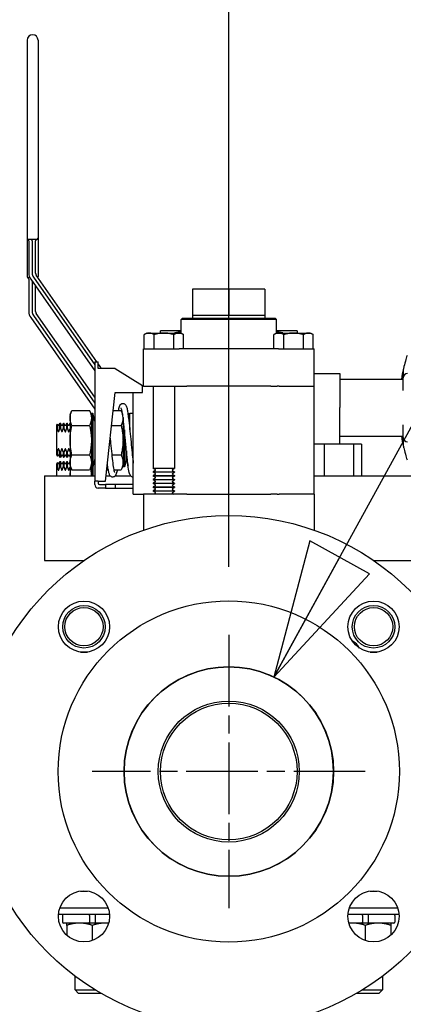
# Paper-space layout 'SHEET_1' of a CAD drawing. Header units: inches. Extents: x 4 to 540, y 12 to 340.
# Tile 109 of 116: x 459.99 to 465.61, y 148.48 to 162.9. Entities that reach past the tile are written whole.
import ezdxf

# ---------------------------------------------------------------- set-up
doc = ezdxf.new("R2010")
doc.units = ezdxf.units.IN
doc.header["$LTSCALE"] = 16
doc.header["$MEASUREMENT"] = 0
doc.linetypes.add('CHAIN', pattern=[0.7087, 0.4724, -0.0591, 0.1181, -0.0591])
doc.layers.get('0').update_dxf_attribs({"lineweight": 25})
doc.layers.get('DEFPOINTS').update_dxf_attribs({"lineweight": 25})
doc.layers.add('Center Mark(ANSI)', color=7, linetype='Continuous', lineweight=25)
doc.layers.add('DIMEN', color=7, linetype='Continuous', lineweight=25)
doc.styles.get("Standard").update_dxf_attribs({"font": 'arial.ttf'})
doc.dimstyles.new('DEFAULT-ANSI', dxfattribs={"dimscale": 16, "dimtxt": 0.125, "dimasz": 0.1875, "dimexe": 0.125, "dimexo": 0.0625, "dimgap": 0.031496, "dimtad": 0, "dimtih": 1, "dimtoh": 1, "dimrnd": 1e-08, "dimzin": 4, "dimdsep": 46, "dimtxsty": 'Standard', "dimblk": 'Filled-1', "dimcen": 0.09, "dimdle": 0.393701, "dimclrd": 256, "dimclre": 256, "dimclrt": 256, "dimadec": 0, "dimazin": 1, "dimtfac": 1.504, "dimtofl": 0, "dimtmove": 0, "dimatfit": 3, "dimldrblk": 'Filled-1', "dimfxl": 1, "dimtolj": 1, "dimtzin": 4, "dimlwd": 25, "dimlwe": 25, "dimarcsym": 0})
doc.dimstyles.new('DEFAULT-ANSI$7', dxfattribs={"dimscale": 16, "dimtxt": 0.125, "dimasz": 0.125, "dimexe": 0.125, "dimexo": 0.0625, "dimgap": 0.031496, "dimtad": 0, "dimtih": 1, "dimtoh": 1, "dimrnd": 1e-08, "dimzin": 4, "dimdsep": 46, "dimtxsty": 'Standard', "dimblk": 'Filled-1', "dimcen": 0.09, "dimdle": 0.393701, "dimclrd": 256, "dimclre": 256, "dimclrt": 256, "dimadec": 0, "dimazin": 1, "dimtfac": 1.504, "dimtofl": 0, "dimtmove": 0, "dimatfit": 3, "dimldrblk": 'Filled-1', "dimfxl": 1, "dimtolj": 1, "dimtzin": 4, "dimlwd": 25, "dimlwe": 25, "dimarcsym": 0})

# ---------------------------------------------------------------- blocks, each defined once
blk = doc.blocks.new('Filled-1')
at = {"color": 0}
for p, q in [((0, 0), (-1, 0.25)), ((-1, 0.25), (-1, -0.25)), ((-1, 0), (0, 0)), ((-1, -0.25), (0, 0))]:
    blk.add_line(p, q, dxfattribs=at)
at = {"color": 0, "flags": 128}
blk.add_lwpolyline([(-1, -0.25), (0, 0), (-1, 0.25), (-1, -0.25)], dxfattribs=at)
at = {"color": 0}
blk.add_solid([(-1, -0.25), (0, 0), (-1, 0.25), (-1, -0.25)], dxfattribs=at)
blk = doc.blocks.new('*D42')
at = {"layer": 'DEFPOINTS', "color": 0, "linetype": 'Continuous'}
for p in [(463.057, 166.399), (445.302, 154.894), (463.057, 153.891)]:
    blk.add_point(p, dxfattribs=at)
at = {"layer": 'DIMEN', "linetype": 'Continuous', "lineweight": 25}
for p, q in [((445.302, 155.894), (445.302, 168.399)), ((463.057, 154.891), (463.057, 168.399)), ((448.302, 166.399), (451.016, 166.399)), ((460.057, 166.399), (458.583, 166.399))]:
    blk.add_line(p, q, dxfattribs=at)
at = {"layer": 'DIMEN', "linetype": 'Continuous', "lineweight": 25, "xscale": 3, "yscale": 3, "zscale": 3, "rotation": 180}
blk.add_blockref('Filled-1', (445.302, 166.399), dxfattribs=at)
at = {"layer": 'DIMEN', "linetype": 'Continuous', "lineweight": 25, "xscale": 3, "yscale": 3, "zscale": 3}
blk.add_blockref('Filled-1', (463.057, 166.399), dxfattribs=at)
at = {"layer": 'DIMEN', "linetype": 'Continuous', "lineweight": 25, "insert": (451.519, 167.42), "char_height": 2, "attachment_point": 1}
blk.add_mtext('\\A1;17.76', dxfattribs=at)
blk = doc.blocks.new('*D43')
at = {"layer": 'DEFPOINTS', "color": 0, "linetype": 'Continuous'}
for p in [(480.812, 174.221), (445.302, 154.894), (480.812, 154.894)]:
    blk.add_point(p, dxfattribs=at)
at = {"layer": 'DIMEN', "linetype": 'Continuous', "lineweight": 25}
for p, q in [((445.302, 155.894), (445.302, 176.221)), ((480.812, 155.894), (480.812, 176.221)), ((448.302, 174.221), (459.372, 174.221)), ((477.812, 174.221), (466.741, 174.221))]:
    blk.add_line(p, q, dxfattribs=at)
at = {"layer": 'DIMEN', "linetype": 'Continuous', "lineweight": 25, "xscale": 3, "yscale": 3, "zscale": 3, "rotation": 180}
blk.add_blockref('Filled-1', (445.302, 174.221), dxfattribs=at)
at = {"layer": 'DIMEN', "linetype": 'Continuous', "lineweight": 25, "xscale": 3, "yscale": 3, "zscale": 3}
blk.add_blockref('Filled-1', (480.812, 174.221), dxfattribs=at)
at = {"layer": 'DIMEN', "linetype": 'Continuous', "lineweight": 25, "insert": (459.876, 175.243), "char_height": 2, "attachment_point": 1}
blk.add_mtext('\\A1;35.51', dxfattribs=at)
blk = doc.blocks.new('*D46')
at = {"layer": 'DEFPOINTS', "color": 0, "linetype": 'Continuous'}
for p in [(396.84, 162.604), (460.102, 162.604), (416.557, 102.969)]:
    blk.add_point(p, dxfattribs=at)
at = {"layer": 'DIMEN', "linetype": 'Continuous', "lineweight": 25}
for p, q in [((459.102, 162.604), (394.84, 162.604)), ((396.84, 159.604), (396.84, 134.561)), ((396.84, 105.969), (396.84, 131.511)), ((415.557, 102.969), (394.84, 102.969))]:
    blk.add_line(p, q, dxfattribs=at)
at = {"layer": 'DIMEN', "linetype": 'Continuous', "lineweight": 25, "xscale": 3, "yscale": 3, "zscale": 3}
for p, rotation in [((396.84, 162.604), 90), ((396.84, 102.969), 270)]:
    blk.add_blockref('Filled-1', p, dxfattribs=dict(at, rotation=rotation))
at = {"layer": 'DIMEN', "linetype": 'Continuous', "lineweight": 25, "insert": (393.47, 134.057), "char_height": 2, "attachment_point": 1}
blk.add_mtext('\\A1;59.64', dxfattribs=at)

psp = doc.layouts.new('SHEET_1')

# ---------------------------------------------------------------- linework, layer by layer
for p, q in [((460.102, 162.604), (460.102, 159.704)), ((460.262, 162.604), (460.262, 159.704)), ((460.102, 159.701), (460.102, 159.141)), ((460.242, 159.684), (460.122, 159.684)), ((460.127, 159.664), (460.127, 159.19)), ((460.177, 159.664), (460.177, 159.19)), ((460.227, 159.19), (460.227, 159.664)), ((460.262, 159.703), (460.262, 159.141)), ((460.144, 159.121), (460.122, 159.121)), ((460.127, 159.101), (460.127, 158.628)), ((460.154, 159.104), (461.094, 157.762)), ((460.195, 159.133), (461.094, 157.849)), ((461.124, 157.894), (460.236, 159.162)), ((460.177, 159.072), (460.177, 158.628)), ((460.227, 158.628), (460.227, 159)), ((463.057, 158.957), (462.527, 158.957)), ((462.527, 158.957), (462.527, 158.577)), ((463.057, 158.957), (463.057, 158.577)), ((463.587, 158.957), (463.057, 158.957)), ((463.587, 158.957), (463.587, 158.577)), ((460.154, 158.542), (461.094, 157.2)), ((460.195, 158.57), (461.094, 157.287)), ((461.094, 157.374), (460.236, 158.599)), ((462.377, 158.534), (462.357, 158.514)), ((463.757, 158.514), (462.357, 158.514)), ((462.357, 158.314), (462.357, 158.514)), ((462.377, 158.534), (463.737, 158.534)), ((462.526, 158.577), (462.527, 158.577)), ((462.526, 158.577), (462.526, 158.534)), ((462.527, 158.577), (462.773, 158.577)), ((462.773, 158.577), (462.81, 158.577)), ((462.81, 158.577), (463.057, 158.577)), ((463.057, 158.577), (463.303, 158.577)), ((463.303, 158.577), (463.34, 158.577)), ((463.34, 158.577), (463.587, 158.577)), ((463.587, 158.577), (463.587, 158.577)), ((463.587, 158.577), (463.587, 158.534)), ((463.737, 158.534), (463.757, 158.514)), ((463.757, 158.314), (463.757, 158.514)), ((461.857, 158.314), (461.818, 158.291)), ((461.818, 158.084), (461.818, 158.291)), ((461.857, 158.314), (462.107, 158.314)), ((461.962, 158.084), (461.962, 158.291)), ((462.357, 158.346), (462.057, 158.346)), ((462.107, 158.314), (462.357, 158.314)), ((462.251, 158.084), (462.251, 158.291)), ((462.357, 158.314), (462.395, 158.291)), ((462.395, 158.084), (462.395, 158.291)), ((463.757, 158.314), (463.718, 158.291)), ((463.718, 158.084), (463.718, 158.291)), ((464.057, 158.346), (463.757, 158.346)), ((463.757, 158.314), (464.007, 158.314)), ((463.862, 158.084), (463.862, 158.291)), ((464.007, 158.314), (464.257, 158.314)), ((464.151, 158.084), (464.151, 158.291)), ((464.257, 158.314), (464.295, 158.291)), ((464.295, 158.084), (464.295, 158.291)), ((461.807, 158.084), (462.33, 158.084)), ((461.807, 157.534), (461.807, 158.084)), ((462.442, 158.084), (462.33, 158.084)), ((463.671, 158.084), (462.442, 158.084)), ((463.783, 158.084), (463.671, 158.084)), ((463.783, 158.084), (464.307, 158.084)), ((464.307, 157.534), (464.307, 158.084)), ((461.094, 157.894), (461.094, 156.144)), ((461.094, 157.894), (461.144, 157.894)), ((461.144, 157.794), (461.144, 157.894)), ((461.176, 157.819), (461.144, 157.865)), ((461.394, 157.794), (461.144, 157.794)), ((461.394, 157.794), (461.794, 157.544)), ((465.614, 157.784), (465.614, 157.659)), ((464.307, 157.721), (464.682, 157.721)), ((464.682, 157.721), (464.682, 157.221)), ((464.682, 157.64), (465.614, 157.64)), ((465.614, 157.471), (465.614, 157.659)), ((461.794, 157.444), (461.794, 157.544)), ((461.807, 157.534), (461.794, 157.534)), ((461.807, 157.534), (462.33, 157.534)), ((461.95, 157.534), (461.95, 156.33)), ((462.263, 157.534), (462.263, 156.33)), ((462.33, 157.534), (462.442, 157.534)), ((463.671, 157.534), (462.442, 157.534)), ((463.671, 157.534), (463.767, 157.534)), ((463.794, 157.534), (463.767, 157.534)), ((463.794, 157.534), (464.307, 157.534)), ((463.794, 157.534), (464.307, 157.534)), ((464.307, 155.954), (464.307, 157.534)), ((461.249, 156.144), (461.394, 157.444)), ((461.394, 157.444), (461.794, 157.444)), ((461.657, 155.954), (461.657, 157.444)), ((464.682, 156.686), (464.682, 157.221)), ((460.731, 157.119), (460.758, 157.177)), ((460.731, 157.119), (460.731, 156.369)), ((460.758, 157.177), (461.017, 157.177)), ((461.044, 157.119), (461.017, 157.177)), ((461.044, 157.134), (461.044, 156.354)), ((461.064, 157.134), (461.044, 157.134)), ((461.064, 157.134), (461.064, 156.354)), ((461.094, 157.024), (461.064, 157.134)), ((461.364, 157.177), (461.48, 157.177)), ((461.498, 157.137), (461.48, 157.177)), ((461.507, 157.077), (461.507, 156.354)), ((461.582, 157.116), (461.587, 157.134)), ((461.587, 157.079), (461.587, 157.134)), ((461.587, 157.134), (461.607, 157.134)), ((461.607, 156.898), (461.607, 157.134)), ((461.607, 156.898), (461.607, 157.134)), ((461.657, 157.134), (461.607, 157.134)), ((460.537, 156.963), (460.548, 156.979)), ((460.537, 156.869), (460.537, 156.963)), ((460.548, 156.979), (460.548, 156.896)), ((460.555, 156.966), (460.548, 156.979)), ((460.568, 156.966), (460.583, 156.994)), ((460.583, 156.917), (460.583, 156.994)), ((460.583, 156.994), (460.59, 156.994)), ((460.583, 156.917), (460.59, 156.917)), ((460.59, 156.994), (460.59, 156.917)), ((460.605, 156.966), (460.59, 156.994)), ((460.618, 156.966), (460.633, 156.994)), ((460.633, 156.917), (460.633, 156.994)), ((460.633, 156.994), (460.64, 156.994)), ((460.633, 156.917), (460.64, 156.917)), ((460.64, 156.994), (460.64, 156.917)), ((460.655, 156.966), (460.64, 156.994)), ((460.668, 156.966), (460.683, 156.994)), ((460.683, 156.917), (460.683, 156.994)), ((460.683, 156.994), (460.69, 156.994)), ((460.683, 156.917), (460.69, 156.917)), ((460.69, 156.994), (460.69, 156.917)), ((460.705, 156.966), (460.69, 156.994)), ((460.718, 156.966), (460.731, 156.989)), ((460.758, 156.96), (461.017, 156.96)), ((461.34, 156.96), (461.48, 156.96)), ((465.614, 156.784), (465.614, 156.971)), ((460.537, 156.618), (460.537, 156.869)), ((461.527, 156.898), (461.527, 156.354)), ((464.682, 156.802), (465.614, 156.802)), ((465.614, 156.784), (465.614, 156.659)), ((464.452, 156.686), (464.307, 156.686)), ((464.452, 156.686), (464.452, 156.221)), ((464.886, 156.686), (464.452, 156.686)), ((464.886, 156.686), (464.886, 156.221)), ((465.003, 156.686), (464.886, 156.686)), ((465.003, 156.686), (465.003, 156.221)), ((460.537, 156.524), (460.537, 156.618)), ((460.537, 156.524), (460.548, 156.508)), ((460.548, 156.591), (460.548, 156.508)), ((460.555, 156.521), (460.548, 156.508)), ((460.568, 156.521), (460.583, 156.494)), ((460.59, 156.57), (460.583, 156.57)), ((460.583, 156.494), (460.583, 156.57)), ((460.583, 156.494), (460.59, 156.494)), ((460.59, 156.57), (460.59, 156.494)), ((460.605, 156.521), (460.59, 156.494)), ((460.618, 156.521), (460.633, 156.494)), ((460.64, 156.57), (460.633, 156.57)), ((460.633, 156.494), (460.633, 156.57)), ((460.633, 156.494), (460.64, 156.494)), ((460.64, 156.57), (460.64, 156.494)), ((460.655, 156.521), (460.64, 156.494)), ((460.668, 156.521), (460.683, 156.494)), ((460.69, 156.57), (460.683, 156.57)), ((460.683, 156.494), (460.683, 156.57)), ((460.683, 156.494), (460.69, 156.494)), ((460.69, 156.57), (460.69, 156.494)), ((460.705, 156.521), (460.69, 156.494)), ((460.718, 156.521), (460.731, 156.499)), ((461.017, 156.527), (460.758, 156.527)), ((461.48, 156.527), (461.343, 156.527)), ((461.557, 156.589), (461.557, 156.464)), ((461.557, 156.464), (461.557, 156.589)), ((460.537, 156.4), (460.548, 156.417)), ((460.537, 156.306), (460.537, 156.4)), ((460.548, 156.417), (460.548, 156.333)), ((460.555, 156.404), (460.548, 156.417)), ((460.568, 156.404), (460.583, 156.431)), ((460.583, 156.355), (460.583, 156.431)), ((460.583, 156.431), (460.59, 156.431)), ((460.583, 156.355), (460.59, 156.355)), ((460.59, 156.431), (460.59, 156.355)), ((460.605, 156.404), (460.59, 156.431)), ((460.618, 156.404), (460.633, 156.431)), ((460.633, 156.355), (460.633, 156.431)), ((460.633, 156.431), (460.64, 156.431)), ((460.633, 156.355), (460.64, 156.355)), ((460.64, 156.431), (460.64, 156.355)), ((460.655, 156.404), (460.64, 156.431)), ((460.668, 156.404), (460.683, 156.431)), ((460.683, 156.355), (460.683, 156.431)), ((460.683, 156.431), (460.69, 156.431)), ((460.683, 156.355), (460.69, 156.355)), ((460.69, 156.431), (460.69, 156.355)), ((460.705, 156.404), (460.69, 156.431)), ((460.718, 156.404), (460.731, 156.426)), ((460.731, 156.369), (460.758, 156.31)), ((460.731, 156.369), (460.731, 156.221)), ((461.044, 156.369), (461.017, 156.31)), ((461.064, 156.354), (461.044, 156.354)), ((461.044, 156.354), (461.044, 156.221)), ((461.094, 156.464), (461.064, 156.354)), ((461.064, 156.354), (461.064, 156.221)), ((461.094, 156.461), (461.093, 156.462)), ((461.507, 156.369), (461.48, 156.31)), ((461.527, 156.354), (461.507, 156.354)), ((461.557, 156.464), (461.527, 156.354)), ((461.557, 156.464), (461.581, 156.373)), ((460.357, 156.221), (461.094, 156.221)), ((460.357, 156.221), (460.357, 154.981)), ((460.537, 156.221), (460.537, 156.306)), ((460.758, 156.31), (461.017, 156.31)), ((461.258, 156.221), (461.321, 156.221)), ((461.268, 156.31), (461.291, 156.31)), ((461.372, 156.31), (461.48, 156.31)), ((461.393, 156.221), (461.621, 156.221)), ((462.263, 156.33), (461.95, 156.33)), ((461.98, 156.313), (461.95, 156.33)), ((461.98, 156.299), (461.95, 156.281)), ((461.95, 156.281), (462.263, 156.281)), ((461.95, 156.281), (461.95, 156.275)), ((462.263, 156.275), (461.95, 156.275)), ((461.98, 156.257), (461.95, 156.275)), ((461.98, 156.243), (461.95, 156.226)), ((461.95, 156.226), (462.263, 156.226)), ((461.95, 156.226), (461.95, 156.219)), ((462.263, 156.219), (461.95, 156.219)), ((461.98, 156.202), (461.95, 156.219)), ((462.233, 156.313), (462.263, 156.33)), ((462.233, 156.299), (462.263, 156.281)), ((462.233, 156.257), (462.263, 156.275)), ((462.233, 156.243), (462.263, 156.226)), ((462.233, 156.202), (462.263, 156.219)), ((462.263, 156.281), (462.263, 156.275)), ((462.263, 156.226), (462.263, 156.219)), ((464.307, 156.221), (465.757, 156.221)), ((461.094, 156.094), (461.094, 156.144)), ((461.144, 156.144), (461.094, 156.144)), ((461.144, 156.144), (461.249, 156.144)), ((461.144, 156.144), (461.144, 156.114)), ((461.164, 156.094), (461.249, 156.094)), ((461.249, 156.094), (461.249, 156.044)), ((461.394, 156.094), (461.249, 156.094)), ((461.394, 156.094), (461.394, 156.044)), ((461.657, 156.094), (461.394, 156.094)), ((461.98, 156.188), (461.95, 156.17)), ((461.95, 156.17), (462.263, 156.17)), ((461.95, 156.17), (461.95, 156.163)), ((462.263, 156.163), (461.95, 156.163)), ((461.98, 156.146), (461.95, 156.163)), ((461.98, 156.132), (461.95, 156.115)), ((461.95, 156.115), (462.263, 156.115)), ((461.95, 156.115), (461.95, 156.108)), ((462.263, 156.108), (461.95, 156.108)), ((461.98, 156.09), (461.95, 156.108)), ((461.98, 156.077), (461.95, 156.059)), ((461.95, 156.059), (462.263, 156.059)), ((461.95, 156.059), (461.95, 156.052)), ((462.263, 156.052), (461.95, 156.052)), ((461.98, 156.035), (461.95, 156.052)), ((462.233, 156.188), (462.263, 156.17)), ((462.233, 156.146), (462.263, 156.163)), ((462.233, 156.132), (462.263, 156.115)), ((462.233, 156.09), (462.263, 156.108)), ((462.233, 156.077), (462.263, 156.059)), ((462.233, 156.035), (462.263, 156.052)), ((462.263, 156.17), (462.263, 156.163)), ((462.263, 156.115), (462.263, 156.108)), ((462.263, 156.059), (462.263, 156.052)), ((461.249, 156.044), (461.144, 156.044)), ((461.249, 156.044), (461.394, 156.044)), ((461.394, 156.044), (461.657, 156.044)), ((461.657, 155.954), (461.807, 155.954)), ((462.33, 155.954), (461.807, 155.954)), ((461.807, 155.954), (461.807, 155.427)), ((461.98, 156.021), (461.95, 156.004)), ((461.95, 156.004), (462.263, 156.004)), ((461.95, 156.004), (461.95, 155.997)), ((462.263, 155.997), (461.95, 155.997)), ((461.98, 155.979), (461.95, 155.997)), ((461.98, 155.965), (461.96, 155.954)), ((462.233, 156.021), (462.263, 156.004)), ((462.233, 155.979), (462.263, 155.997)), ((462.233, 155.965), (462.253, 155.954)), ((462.263, 156.004), (462.263, 155.997)), ((462.442, 155.954), (462.33, 155.954)), ((462.442, 155.954), (463.671, 155.954)), ((463.767, 155.954), (463.671, 155.954)), ((463.767, 155.954), (463.794, 155.954)), ((464.307, 155.954), (463.794, 155.954)), ((464.307, 155.954), (463.794, 155.954)), ((464.307, 155.954), (464.307, 155.427)), ((460.357, 154.981), (460.932, 154.981)), ((465.181, 154.981), (465.757, 154.981)), ((460.883, 153.641), (460.988, 153.641)), ((465.126, 153.641), (465.23, 153.641)), ((460.883, 150.141), (460.988, 150.141)), ((465.126, 150.141), (465.23, 150.141)), ((461.29, 149.891), (460.58, 149.891)), ((465.533, 149.891), (464.823, 149.891)), ((461.309, 149.796), (460.561, 149.796)), ((460.622, 149.782), (460.622, 149.685)), ((461.014, 149.782), (461.014, 149.685)), ((461.099, 149.782), (461.099, 149.685)), ((465.552, 149.796), (464.804, 149.796)), ((465.014, 149.782), (465.014, 149.685)), ((465.099, 149.782), (465.099, 149.685)), ((465.491, 149.782), (465.491, 149.685)), ((461.014, 149.671), (460.636, 149.671)), ((460.682, 149.638), (460.682, 149.494)), ((461.099, 149.671), (461.014, 149.671)), ((461.057, 149.638), (461.057, 149.415)), ((461.297, 149.671), (461.099, 149.671)), ((465.014, 149.671), (464.816, 149.671)), ((465.099, 149.671), (465.014, 149.671)), ((465.057, 149.638), (465.057, 149.415)), ((465.477, 149.671), (465.099, 149.671)), ((465.432, 149.638), (465.432, 149.494)), ((460.807, 148.691), (460.807, 148.891)), ((465.307, 148.891), (465.307, 148.691)), ((460.807, 148.691), (461.101, 148.691)), ((460.857, 148.641), (460.807, 148.691)), ((461.186, 148.641), (460.857, 148.641)), ((465.257, 148.641), (464.927, 148.641)), ((465.012, 148.691), (465.307, 148.691)), ((465.257, 148.641), (465.307, 148.691))]:
    psp.add_line(p, q)
for centre, radius in [((463.057, 151.891), 3.75), ((463.057, 151.891), 2.5), ((460.935, 154.012), 0.375), ((460.935, 154.012), 0.312), ((465.178, 154.012), 0.375), ((465.178, 154.012), 0.312), ((460.935, 154.012), 0.281), ((465.178, 154.012), 0.281), ((463.057, 151.891), 1.535), ((463.057, 151.891), 1.534), ((463.057, 151.891), 1.033), ((463.057, 151.891), 1.033), ((463.057, 151.891), 1), ((460.935, 149.77), 0.375), ((465.178, 149.77), 0.375)]:
    psp.add_circle(centre, radius)
for centre, radius, start, end in [((460.182, 162.604), 0.08, 0, 180), ((460.122, 159.704), 0.02, 180, 270), ((460.122, 159.701), 0.02, 180, 247.9757), ((460.107, 159.664), 0.02, 0, 67.9757), ((460.157, 159.664), 0.02, 0, 90), ((460.247, 159.664), 0.02, 97.1808, 180), ((460.242, 159.704), 0.02, 270, 0), ((460.242, 159.703), 0.02, 277.1808, 0), ((460.122, 159.141), 0.02, 180, 270), ((460.122, 159.138), 0.02, 180, 247.9757), ((460.107, 159.101), 0.02, 0, 67.9757), ((460.277, 159.19), 0.15, 180, 215), ((460.277, 159.19), 0.1, 180, 215), ((460.277, 159.19), 0.05, 180, 215), ((460.242, 159.141), 0.02, 325.2993, 0), ((460.242, 159.141), 0.02, 325.85, 0), ((460.277, 158.628), 0.15, 180, 215), ((460.277, 158.628), 0.1, 180, 215), ((460.277, 158.628), 0.05, 180, 215), ((461.094, 157.762), 0.1, 18.3789, 35), ((468.114, 157.221), 2.563, 167.3196, 170.5971), ((465.676, 157.659), 0.0625, 90, 180), ((460.562, 156.97), 0.00722, 210, 330), ((460.612, 156.97), 0.00722, 210, 330), ((460.662, 156.97), 0.00722, 210, 330), ((460.712, 156.97), 0.00722, 210, 330), ((468.114, 157.221), 2.563, 189.4029, 192.6804), ((465.676, 156.784), 0.0625, 180, 270), ((460.562, 156.517), 0.00722, 30, 150), ((460.612, 156.517), 0.00722, 30, 150), ((460.662, 156.517), 0.00722, 30, 150), ((460.712, 156.517), 0.00722, 30, 150), ((460.562, 156.408), 0.00722, 210, 330), ((460.612, 156.408), 0.00722, 210, 330), ((460.662, 156.408), 0.00722, 210, 330), ((460.712, 156.408), 0.00722, 210, 330), ((461.976, 156.306), 0.00802, 300, 60), ((461.976, 156.25), 0.00802, 300, 60), ((461.976, 156.195), 0.00802, 300, 60), ((462.237, 156.306), 0.00802, 120, 240), ((462.237, 156.25), 0.00802, 120, 240), ((462.237, 156.195), 0.00802, 120, 240), ((461.144, 156.094), 0.05, 180, 270), ((461.164, 156.114), 0.02, 180, 270), ((461.976, 156.139), 0.00802, 300, 60), ((461.976, 156.084), 0.00802, 300, 60), ((462.237, 156.139), 0.00802, 120, 240), ((462.237, 156.084), 0.00802, 120, 240), ((461.976, 156.028), 0.00802, 300, 60), ((461.976, 155.972), 0.00802, 300, 60), ((462.237, 156.028), 0.00802, 120, 240), ((462.237, 155.972), 0.00802, 120, 240), ((464.716, 153.55), 0.297, 29.6099, 60.3901), ((463.057, 151.891), 1.534, 0, 180), ((463.057, 151.891), 1.534, 180, 0), ((460.636, 149.782), 0.0143, 90, 180), ((465.477, 149.782), 0.0143, 0, 90), ((460.636, 149.685), 0.0143, 180, 270), ((465.477, 149.685), 0.0143, 270, 0)]:
    psp.add_arc(centre, radius, start, end)
for points, knots in [([(460.102, 159.704), (460.102, 159.704), (460.102, 159.703), (460.102, 159.703), (460.102, 159.703), (460.102, 159.703), (460.102, 159.703), (460.102, 159.702), (460.102, 159.702), (460.102, 159.702), (460.102, 159.702), (460.102, 159.701), (460.102, 159.701), (460.102, 159.701), (460.102, 159.701), (460.102, 159.701)], [0, 0, 0, 0, 0.00556877, 0.00556877, 0.0105885, 0.0105885, 0.01372583, 0.01372583, 0.01568666, 0.01568666, 0.01960833, 0.01960833, 0.025883, 0.025883, 0.03137333, 0.03137333, 0.03137333, 0.03137333]), ([(460.102, 159.141), (460.102, 159.141), (460.102, 159.141), (460.102, 159.141), (460.102, 159.141), (460.102, 159.14), (460.102, 159.14), (460.102, 159.14), (460.102, 159.14), (460.102, 159.139), (460.102, 159.139), (460.102, 159.139), (460.102, 159.139), (460.102, 159.138), (460.102, 159.138), (460.102, 159.138)], [0, 0, 0, 0, 0.00556877, 0.00556877, 0.0105885, 0.0105885, 0.01372583, 0.01372583, 0.01568666, 0.01568666, 0.01960833, 0.01960833, 0.025883, 0.025883, 0.03137333, 0.03137333, 0.03137333, 0.03137333]), ([(465.669, 157.987), (465.661, 157.962), (465.652, 157.934), (465.632, 157.861), (465.624, 157.829), (465.618, 157.803), (465.617, 157.798), (465.616, 157.792), (465.615, 157.79), (465.615, 157.787), (465.615, 157.786), (465.614, 157.785), (465.614, 157.784), (465.614, 157.784), (465.614, 157.784), (465.614, 157.784)], [1.5452632, 1.5452632, 1.5452632, 1.5452632, 1.7293784, 1.7293784, 1.9838017, 1.9838017, 2.0527067, 2.0527067, 2.0862889, 2.0862889, 2.1115353, 2.1115353, 2.1365819, 2.1365819, 2.1559576, 2.1559576, 2.1559576, 2.1559576]), ([(461.441, 157.177), (461.446, 157.201), (461.45, 157.221), (461.46, 157.249), (461.463, 157.259), (461.477, 157.273), (461.481, 157.276), (461.489, 157.28), (461.493, 157.281), (461.504, 157.284), (461.511, 157.284), (461.524, 157.28), (461.53, 157.277), (461.539, 157.271), (461.542, 157.267), (461.549, 157.258), (461.552, 157.252), (461.56, 157.232), (461.565, 157.215), (461.573, 157.174), (461.576, 157.153), (461.585, 157.091), (461.591, 157.044), (461.602, 156.945), (461.607, 156.892), (461.618, 156.785), (461.623, 156.73), (461.633, 156.624), (461.638, 156.572), (461.648, 156.483), (461.652, 156.444), (461.657, 156.41)], [7.404074, 7.404074, 7.404074, 7.404074, 7.756966, 7.756966, 8.007569, 8.007569, 8.069617, 8.069617, 8.118479, 8.118479, 8.199892, 8.199892, 8.273197, 8.273197, 8.35608, 8.35608, 8.483861, 8.483861, 8.830979, 8.830979, 9.11183, 9.11183, 9.558497, 9.558497, 9.978167, 9.978167, 10.390836, 10.390836, 10.799197, 10.799197, 11.153007, 11.153007, 11.153007, 11.153007]), ([(461.657, 156.204), (461.65, 156.204), (461.643, 156.205), (461.632, 156.211), (461.627, 156.214), (461.62, 156.222), (461.617, 156.226), (461.61, 156.238), (461.607, 156.246), (461.597, 156.277), (461.591, 156.309), (461.578, 156.391), (461.572, 156.441), (461.561, 156.544), (461.556, 156.597), (461.548, 156.681), (461.545, 156.713), (461.536, 156.798), (461.531, 156.853), (461.521, 156.954), (461.516, 157.002), (461.506, 157.085), (461.501, 157.122), (461.491, 157.179), (461.486, 157.2), (461.481, 157.214), (461.48, 157.217), (461.48, 157.217)], [0, 0, 0, 0, 0.078013, 0.078013, 0.152268, 0.152268, 0.247249, 0.247249, 0.433148, 0.433148, 0.924025, 0.924025, 1.407637, 1.407637, 1.825815, 1.825815, 2.063247, 2.063247, 2.478828, 2.478828, 2.884909, 2.884909, 3.286487, 3.286487, 3.677708, 3.677708, 3.814203, 3.814203, 3.814203, 3.814203]), ([(460.555, 156.875), (460.556, 156.874), (460.556, 156.873), (460.558, 156.871), (460.558, 156.87), (460.56, 156.869), (460.561, 156.869), (460.562, 156.869), (460.563, 156.869), (460.565, 156.87), (460.566, 156.871), (460.567, 156.873), (460.567, 156.874), (460.568, 156.875)], [0.01991962, 0.01991962, 0.01991962, 0.01991962, 0.02347909, 0.02347909, 0.0265162, 0.0265162, 0.02874734, 0.02874734, 0.03097849, 0.03097849, 0.0340156, 0.0340156, 0.03757507, 0.03757507, 0.03757507, 0.03757507]), ([(460.605, 156.875), (460.606, 156.874), (460.606, 156.873), (460.608, 156.871), (460.608, 156.87), (460.61, 156.869), (460.611, 156.869), (460.612, 156.869), (460.613, 156.869), (460.615, 156.87), (460.616, 156.871), (460.617, 156.873), (460.617, 156.874), (460.618, 156.875)], [0.01991962, 0.01991962, 0.01991962, 0.01991962, 0.02347909, 0.02347909, 0.0265162, 0.0265162, 0.02874734, 0.02874734, 0.03097849, 0.03097849, 0.0340156, 0.0340156, 0.03757507, 0.03757507, 0.03757507, 0.03757507]), ([(460.655, 156.875), (460.656, 156.874), (460.656, 156.873), (460.658, 156.871), (460.658, 156.87), (460.66, 156.869), (460.661, 156.869), (460.662, 156.869), (460.663, 156.869), (460.665, 156.87), (460.666, 156.871), (460.667, 156.873), (460.667, 156.874), (460.668, 156.875)], [0.01991962, 0.01991962, 0.01991962, 0.01991962, 0.02347909, 0.02347909, 0.0265162, 0.0265162, 0.02874734, 0.02874734, 0.03097849, 0.03097849, 0.0340156, 0.0340156, 0.03757507, 0.03757507, 0.03757507, 0.03757507]), ([(460.705, 156.875), (460.706, 156.874), (460.706, 156.873), (460.708, 156.871), (460.708, 156.87), (460.71, 156.869), (460.711, 156.869), (460.712, 156.869), (460.713, 156.869), (460.715, 156.87), (460.716, 156.871), (460.717, 156.873), (460.717, 156.874), (460.718, 156.875)], [0.01991962, 0.01991962, 0.01991962, 0.01991962, 0.02347909, 0.02347909, 0.0265162, 0.0265162, 0.02874734, 0.02874734, 0.03097849, 0.03097849, 0.0340156, 0.0340156, 0.03757507, 0.03757507, 0.03757507, 0.03757507]), ([(461.319, 156.772), (461.321, 156.748), (461.323, 156.724), (461.331, 156.647), (461.336, 156.594), (461.346, 156.497), (461.351, 156.452), (461.361, 156.374), (461.366, 156.341), (461.373, 156.304), (461.376, 156.294), (461.38, 156.28), (461.381, 156.274), (461.383, 156.271), (461.383, 156.27), (461.383, 156.27)], [2.042927, 2.042927, 2.042927, 2.042927, 2.223752, 2.223752, 2.632074, 2.632074, 3.037128, 3.037128, 3.43861, 3.43861, 3.628961, 3.628961, 3.800269, 3.800269, 3.867584, 3.867584, 3.867584, 3.867584]), ([(465.614, 156.659), (465.614, 156.659), (465.614, 156.659), (465.614, 156.659), (465.614, 156.658), (465.614, 156.657), (465.614, 156.656), (465.615, 156.654), (465.615, 156.653), (465.616, 156.649), (465.616, 156.647), (465.618, 156.641), (465.619, 156.636), (465.625, 156.61), (465.633, 156.58), (465.652, 156.509), (465.66, 156.481), (465.669, 156.455)], [0.8763965, 0.8763965, 0.8763965, 0.8763965, 0.8780544, 0.8780544, 0.9117369, 0.9117369, 0.9375023, 0.9375023, 0.9633132, 0.9633132, 1.0007035, 1.0007035, 1.0701301, 1.0701301, 1.3252042, 1.3252042, 1.5228119, 1.5228119, 1.5228119, 1.5228119]), ([(460.568, 156.612), (460.567, 156.613), (460.567, 156.614), (460.566, 156.616), (460.565, 156.617), (460.563, 156.618), (460.562, 156.618), (460.561, 156.618), (460.56, 156.618), (460.558, 156.617), (460.558, 156.616), (460.556, 156.614), (460.556, 156.613), (460.555, 156.612)], [0.01991962, 0.01991962, 0.01991962, 0.01991962, 0.02347909, 0.02347909, 0.0265162, 0.0265162, 0.02874734, 0.02874734, 0.03097849, 0.03097849, 0.0340156, 0.0340156, 0.03757507, 0.03757507, 0.03757507, 0.03757507]), ([(460.618, 156.612), (460.617, 156.613), (460.617, 156.614), (460.616, 156.616), (460.615, 156.617), (460.613, 156.618), (460.612, 156.618), (460.611, 156.618), (460.61, 156.618), (460.608, 156.617), (460.608, 156.616), (460.606, 156.614), (460.606, 156.613), (460.605, 156.612)], [0.01991962, 0.01991962, 0.01991962, 0.01991962, 0.02347909, 0.02347909, 0.0265162, 0.0265162, 0.02874734, 0.02874734, 0.03097849, 0.03097849, 0.0340156, 0.0340156, 0.03757507, 0.03757507, 0.03757507, 0.03757507]), ([(460.668, 156.612), (460.667, 156.613), (460.667, 156.614), (460.666, 156.616), (460.665, 156.617), (460.663, 156.618), (460.662, 156.618), (460.661, 156.618), (460.66, 156.618), (460.658, 156.617), (460.658, 156.616), (460.656, 156.614), (460.656, 156.613), (460.655, 156.612)], [0.01991962, 0.01991962, 0.01991962, 0.01991962, 0.02347909, 0.02347909, 0.0265162, 0.0265162, 0.02874734, 0.02874734, 0.03097849, 0.03097849, 0.0340156, 0.0340156, 0.03757507, 0.03757507, 0.03757507, 0.03757507]), ([(460.718, 156.612), (460.717, 156.613), (460.717, 156.614), (460.716, 156.616), (460.715, 156.617), (460.713, 156.618), (460.712, 156.618), (460.711, 156.618), (460.71, 156.618), (460.708, 156.617), (460.708, 156.616), (460.706, 156.614), (460.706, 156.613), (460.705, 156.612)], [0.01991962, 0.01991962, 0.01991962, 0.01991962, 0.02347909, 0.02347909, 0.0265162, 0.0265162, 0.02874734, 0.02874734, 0.03097849, 0.03097849, 0.0340156, 0.0340156, 0.03757507, 0.03757507, 0.03757507, 0.03757507]), ([(461.422, 156.31), (461.418, 156.287), (461.414, 156.269), (461.405, 156.242), (461.402, 156.232), (461.39, 156.218), (461.387, 156.215), (461.378, 156.209), (461.374, 156.207), (461.363, 156.203), (461.355, 156.203), (461.341, 156.206), (461.336, 156.208), (461.326, 156.215), (461.323, 156.218), (461.316, 156.227), (461.313, 156.232), (461.305, 156.249), (461.301, 156.262), (461.294, 156.296), (461.29, 156.316), (461.283, 156.357), (461.281, 156.377), (461.278, 156.4)], [7.351335, 7.351335, 7.351335, 7.351335, 7.676968, 7.676968, 7.920914, 7.920914, 7.997702, 7.997702, 8.054715, 8.054715, 8.136802, 8.136802, 8.209343, 8.209343, 8.288984, 8.288984, 8.4046, 8.4046, 8.695719, 8.695719, 8.979769, 8.979769, 9.210316, 9.210316, 9.210316, 9.210316]), ([(460.555, 156.313), (460.556, 156.311), (460.556, 156.31), (460.558, 156.308), (460.558, 156.307), (460.56, 156.307), (460.561, 156.306), (460.562, 156.306), (460.563, 156.307), (460.565, 156.307), (460.566, 156.308), (460.567, 156.31), (460.567, 156.311), (460.568, 156.313)], [0.01991962, 0.01991962, 0.01991962, 0.01991962, 0.02347909, 0.02347909, 0.0265162, 0.0265162, 0.02874734, 0.02874734, 0.03097849, 0.03097849, 0.0340156, 0.0340156, 0.03757507, 0.03757507, 0.03757507, 0.03757507]), ([(460.605, 156.313), (460.606, 156.311), (460.606, 156.31), (460.608, 156.308), (460.608, 156.307), (460.61, 156.307), (460.611, 156.306), (460.612, 156.306), (460.613, 156.307), (460.615, 156.307), (460.616, 156.308), (460.617, 156.31), (460.617, 156.311), (460.618, 156.313)], [0.01991962, 0.01991962, 0.01991962, 0.01991962, 0.02347909, 0.02347909, 0.0265162, 0.0265162, 0.02874734, 0.02874734, 0.03097849, 0.03097849, 0.0340156, 0.0340156, 0.03757507, 0.03757507, 0.03757507, 0.03757507]), ([(460.655, 156.313), (460.656, 156.311), (460.656, 156.31), (460.658, 156.308), (460.658, 156.307), (460.66, 156.307), (460.661, 156.306), (460.662, 156.306), (460.663, 156.307), (460.665, 156.307), (460.666, 156.308), (460.667, 156.31), (460.667, 156.311), (460.668, 156.313)], [0.01991962, 0.01991962, 0.01991962, 0.01991962, 0.02347909, 0.02347909, 0.0265162, 0.0265162, 0.02874734, 0.02874734, 0.03097849, 0.03097849, 0.0340156, 0.0340156, 0.03757507, 0.03757507, 0.03757507, 0.03757507]), ([(460.705, 156.313), (460.706, 156.311), (460.706, 156.31), (460.708, 156.308), (460.708, 156.307), (460.71, 156.307), (460.711, 156.306), (460.712, 156.306), (460.713, 156.307), (460.715, 156.307), (460.716, 156.308), (460.717, 156.31), (460.717, 156.311), (460.718, 156.313)], [0.01991962, 0.01991962, 0.01991962, 0.01991962, 0.02347909, 0.02347909, 0.0265162, 0.0265162, 0.02874734, 0.02874734, 0.03097849, 0.03097849, 0.0340156, 0.0340156, 0.03757507, 0.03757507, 0.03757507, 0.03757507]), ([(461.014, 149.782), (461.014, 149.784), (461.014, 149.786), (461.014, 149.789), (461.014, 149.791), (461.014, 149.793), (461.014, 149.794), (461.014, 149.796), (461.014, 149.796), (461.014, 149.796)], [0.21497365, 0.21497365, 0.21497365, 0.21497365, 0.22835326, 0.22835326, 0.2417662, 0.2417662, 0.255221, 0.255221, 0.26871299, 0.26871299, 0.26871299, 0.26871299]), ([(461.099, 149.796), (461.099, 149.796), (461.099, 149.796), (461.099, 149.794), (461.099, 149.793), (461.099, 149.791), (461.099, 149.789), (461.099, 149.786), (461.099, 149.784), (461.099, 149.782)], [0.1612343, 0.1612343, 0.1612343, 0.1612343, 0.17472629, 0.17472629, 0.18818109, 0.18818109, 0.20159403, 0.20159403, 0.21497365, 0.21497365, 0.21497365, 0.21497365]), ([(465.014, 149.782), (465.014, 149.784), (465.014, 149.786), (465.014, 149.789), (465.014, 149.791), (465.014, 149.793), (465.014, 149.794), (465.014, 149.796), (465.014, 149.796), (465.014, 149.796)], [0.21497365, 0.21497365, 0.21497365, 0.21497365, 0.22835326, 0.22835326, 0.2417662, 0.2417662, 0.255221, 0.255221, 0.26871299, 0.26871299, 0.26871299, 0.26871299]), ([(465.099, 149.796), (465.099, 149.796), (465.099, 149.796), (465.099, 149.794), (465.099, 149.793), (465.099, 149.791), (465.099, 149.789), (465.099, 149.786), (465.099, 149.784), (465.099, 149.782)], [0.1612343, 0.1612343, 0.1612343, 0.1612343, 0.17472629, 0.17472629, 0.18818109, 0.18818109, 0.20159403, 0.20159403, 0.21497365, 0.21497365, 0.21497365, 0.21497365]), ([(461.014, 149.671), (461.014, 149.671), (461.014, 149.671), (461.014, 149.673), (461.014, 149.674), (461.014, 149.676), (461.014, 149.678), (461.014, 149.681), (461.014, 149.684), (461.014, 149.685)], [0.1612343, 0.1612343, 0.1612343, 0.1612343, 0.17472629, 0.17472629, 0.18818109, 0.18818109, 0.20159403, 0.20159403, 0.21497365, 0.21497365, 0.21497365, 0.21497365]), ([(461.099, 149.685), (461.099, 149.684), (461.099, 149.681), (461.099, 149.678), (461.099, 149.676), (461.099, 149.674), (461.099, 149.673), (461.099, 149.671), (461.099, 149.671), (461.099, 149.671)], [0.21497365, 0.21497365, 0.21497365, 0.21497365, 0.22835326, 0.22835326, 0.2417662, 0.2417662, 0.255221, 0.255221, 0.26871299, 0.26871299, 0.26871299, 0.26871299]), ([(465.014, 149.671), (465.014, 149.671), (465.014, 149.671), (465.014, 149.673), (465.014, 149.674), (465.014, 149.676), (465.014, 149.678), (465.014, 149.681), (465.014, 149.684), (465.014, 149.685)], [0.1612343, 0.1612343, 0.1612343, 0.1612343, 0.17472629, 0.17472629, 0.18818109, 0.18818109, 0.20159403, 0.20159403, 0.21497365, 0.21497365, 0.21497365, 0.21497365]), ([(465.099, 149.685), (465.099, 149.684), (465.099, 149.681), (465.099, 149.678), (465.099, 149.676), (465.099, 149.674), (465.099, 149.673), (465.099, 149.671), (465.099, 149.671), (465.099, 149.671)], [0.21497365, 0.21497365, 0.21497365, 0.21497365, 0.22835326, 0.22835326, 0.2417662, 0.2417662, 0.255221, 0.255221, 0.26871299, 0.26871299, 0.26871299, 0.26871299])]:
    psp.add_open_spline(points, degree=3, knots=knots)
for points in [[(460.262, 159.703), (460.262, 159.703), (460.262, 159.704), (460.262, 159.704)], [(460.262, 159.141), (460.262, 159.141), (460.262, 159.141), (460.262, 159.141)]]:
    psp.add_open_spline(points, degree=3)
for points, weights in [([(461.962, 158.291), (461.89, 158.333), (461.818, 158.291)], [1, 1.15455095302, 1]), ([(462.107, 158.314), (462.04, 158.314), (461.962, 158.291)], [1, 1.03802697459, 1]), ([(462.057, 158.314), (462.057, 158.346), (462.057, 158.346)], [1.01808133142, 1.02310120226, 1]), ([(462.251, 158.291), (462.174, 158.314), (462.107, 158.314)], [1, 1.03802697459, 1]), ([(462.395, 158.291), (462.323, 158.333), (462.251, 158.291)], [1, 1.15455095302, 1]), ([(462.357, 158.331), (462.31, 158.324), (462.262, 158.314)], [1.01844515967, 1.01966804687, 1.01808133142]), ([(463.862, 158.291), (463.79, 158.333), (463.718, 158.291)], [1, 1.15455095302, 1]), ([(463.851, 158.314), (463.803, 158.324), (463.757, 158.331)], [1.01808133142, 1.01966804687, 1.01844515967]), ([(464.007, 158.314), (463.94, 158.314), (463.862, 158.291)], [1, 1.03802697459, 1]), ([(464.151, 158.291), (464.074, 158.314), (464.007, 158.314)], [1, 1.03802697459, 1]), ([(464.057, 158.346), (464.057, 158.346), (464.057, 158.314)], [1, 1.02310120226, 1.01808133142]), ([(464.295, 158.291), (464.223, 158.333), (464.151, 158.291)], [1, 1.15455095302, 1]), ([(460.758, 156.96), (460.707, 157.068), (460.758, 157.177)], [1, 1.15470053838, 1]), ([(461.017, 157.177), (461.067, 157.068), (461.017, 156.96)], [1, 1.15470053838, 1]), ([(461.48, 157.177), (461.495, 157.143), (461.502, 157.113)], [1, 1.0434146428, 1.06246180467]), ([(461.506, 157.08), (461.509, 157.024), (461.48, 156.96)], [1.07638239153, 1.08600275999, 1]), ([(460.568, 156.875), (460.575, 156.895), (460.583, 156.917)], [1, 1.00395941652, 1]), ([(460.59, 156.917), (460.599, 156.895), (460.605, 156.875)], [1, 1.00395941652, 1]), ([(460.618, 156.875), (460.625, 156.895), (460.633, 156.917)], [1, 1.00395941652, 1]), ([(460.64, 156.917), (460.649, 156.895), (460.655, 156.875)], [1, 1.00395941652, 1]), ([(460.668, 156.875), (460.675, 156.895), (460.683, 156.917)], [1, 1.00395941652, 1]), ([(460.69, 156.917), (460.699, 156.895), (460.705, 156.875)], [1, 1.00395941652, 1]), ([(460.758, 156.527), (460.707, 156.744), (460.758, 156.96)], [1, 1.15470053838, 1]), ([(461.017, 156.96), (461.067, 156.744), (461.017, 156.527)], [1, 1.15470053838, 1]), ([(461.48, 156.96), (461.53, 156.744), (461.48, 156.527)], [1, 1.15470053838, 1]), ([(460.537, 156.869), (460.542, 156.882), (460.548, 156.896)], [1, 1.00173233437, 1]), ([(460.548, 156.896), (460.552, 156.885), (460.555, 156.875)], [1, 1.00100414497, 1]), ([(460.718, 156.875), (460.723, 156.892), (460.731, 156.91)], [1, 1.00330746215, 1.00108920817]), ([(460.548, 156.591), (460.542, 156.605), (460.537, 156.618)], [1, 1.00173233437, 1]), ([(460.555, 156.612), (460.552, 156.602), (460.548, 156.591)], [1, 1.00100414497, 1]), ([(460.583, 156.57), (460.575, 156.592), (460.568, 156.612)], [1, 1.00395941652, 1]), ([(460.605, 156.612), (460.599, 156.592), (460.59, 156.57)], [1, 1.00395941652, 1]), ([(460.633, 156.57), (460.625, 156.592), (460.618, 156.612)], [1, 1.00395941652, 1]), ([(460.655, 156.612), (460.649, 156.592), (460.64, 156.57)], [1, 1.00395941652, 1]), ([(460.683, 156.57), (460.675, 156.592), (460.668, 156.612)], [1, 1.00395941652, 1]), ([(460.705, 156.612), (460.699, 156.592), (460.69, 156.57)], [1, 1.00395941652, 1]), ([(460.731, 156.577), (460.723, 156.595), (460.718, 156.612)], [1.00108920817, 1.00330746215, 1]), ([(460.758, 156.31), (460.707, 156.419), (460.758, 156.527)], [1, 1.15470053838, 1]), ([(461.017, 156.527), (461.067, 156.419), (461.017, 156.31)], [1, 1.15470053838, 1]), ([(461.48, 156.527), (461.53, 156.419), (461.48, 156.31)], [1, 1.15470053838, 1]), ([(460.568, 156.313), (460.575, 156.332), (460.583, 156.355)], [1, 1.00395941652, 1]), ([(460.59, 156.355), (460.599, 156.332), (460.605, 156.313)], [1, 1.00395941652, 1]), ([(460.618, 156.313), (460.625, 156.332), (460.633, 156.355)], [1, 1.00395941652, 1]), ([(460.64, 156.355), (460.649, 156.332), (460.655, 156.313)], [1, 1.00395941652, 1]), ([(460.668, 156.313), (460.675, 156.332), (460.683, 156.355)], [1, 1.00395941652, 1]), ([(460.69, 156.355), (460.699, 156.332), (460.705, 156.313)], [1, 1.00395941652, 1]), ([(460.718, 156.313), (460.723, 156.329), (460.731, 156.347)], [1, 1.00330746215, 1.00108920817]), ([(460.537, 156.306), (460.542, 156.319), (460.548, 156.333)], [1, 1.00173233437, 1]), ([(460.548, 156.333), (460.552, 156.323), (460.555, 156.313)], [1, 1.00100414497, 1]), ([(460.732, 156.221), (460.734, 156.277), (460.745, 156.337)], [1.07430468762, 1.06590112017, 1.03430988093]), ([(461.029, 156.337), (461.04, 156.277), (461.043, 156.221)], [1.03430988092, 1.06590112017, 1.07430468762]), ([(460.682, 149.638), (460.682, 149.671), (460.682, 149.671)], [1.10906450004, 1.0930923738, 1]), ([(460.869, 149.671), (460.782, 149.671), (460.682, 149.638)], [1, 1.0930923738, 1.10906450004]), ([(461.057, 149.638), (460.956, 149.671), (460.869, 149.671)], [1.10906450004, 1.0930923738, 1]), ([(461.244, 149.671), (461.157, 149.671), (461.057, 149.638)], [1, 1.0930923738, 1.10906450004]), ([(461.296, 149.668), (461.27, 149.671), (461.244, 149.671)], [1.04604371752, 1.02603866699, 1]), ([(464.869, 149.671), (464.843, 149.671), (464.817, 149.668)], [1, 1.026038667, 1.04604371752]), ([(465.057, 149.638), (464.956, 149.671), (464.869, 149.671)], [1.10906450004, 1.0930923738, 1]), ([(465.244, 149.671), (465.157, 149.671), (465.057, 149.638)], [1, 1.0930923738, 1.10906450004]), ([(465.432, 149.638), (465.331, 149.671), (465.244, 149.671)], [1.10906450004, 1.0930923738, 1]), ([(465.432, 149.671), (465.432, 149.671), (465.432, 149.638)], [1, 1.0930923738, 1.10906450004])]:
    psp.add_rational_spline(points, weights, degree=2)
at = {"layer": 'Center Mark(ANSI)', "linetype": 'CHAIN', "ltscale": 0.138781}
for p, q in [((463.057, 153.891), (463.057, 149.891)), ((465.057, 151.891), (461.057, 151.891))]:
    psp.add_line(p, q, dxfattribs=at)

# ---------------------------------------------------------------- dimensions: what is measured, and where the dimension line sits
at = {"layer": 'DIMEN', "linetype": 'Continuous', "lineweight": 25}
for base, p1, p2, angle, override, picture, middle in [((480.812, 174.221), (445.302, 154.894), (480.812, 154.894), 180, {"dimtih": 0, "dimtoh": 0, "dimdec": 2, "dimtp": 0, "dimtm": 0, "dimtdec": 2, "dimatfit": 1}, '*D43', (463.057, 174.221)), ((463.056617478, 166.398882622), (445.301617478, 154.894187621), (463.056617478, 153.891038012), 180, {"dimtih": 0, "dimtoh": 0, "dimdec": 2, "dimtp": 0, "dimtm": 0, "dimtdec": 2, "dimatfit": 1}, '*D42', (454.799117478, 166.398882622)), ((396.840203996, 162.603538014), (416.556617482, 102.968538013), (460.101617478, 162.603538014), 90, {"dimdec": 2, "dimtp": 0, "dimtm": 0, "dimtdec": 2, "dimatfit": 1}, '*D46', (396.840203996, 133.036038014))]:
    dim = psp.add_linear_dim(base=base, p1=p1, p2=p2, angle=angle, dimstyle='DEFAULT-ANSI', override=override, dxfattribs=at)
    dim.commit()
    dim.dimension.update_dxf_attribs({"geometry": picture, "text_midpoint": middle, "dimtype": 160})

# ---------------------------------------------------------------- leaders
at = {"layer": 'DIMEN', "linetype": 'Continuous', "lineweight": 25, "annotation_type": 0, "has_hookline": 1, "hookline_direction": 0, "text_width": 10.831}
psp.add_leader([(463.719, 153.275), (481.241, 185.201), (483.241, 185.201)], dimstyle='DEFAULT-ANSI$7', override={"dimtad": 0}, dxfattribs=at)

doc.saveas('drawing.dxf')
